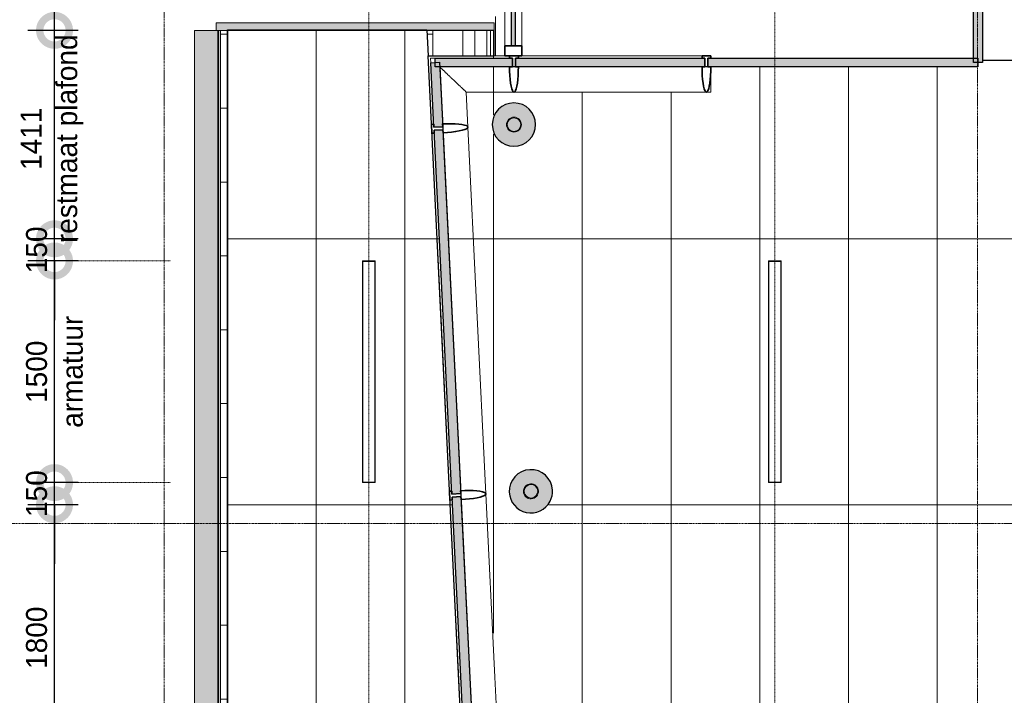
# Model space of a CAD drawing. Header units: millimetres. Extents: x 3625 to 171676, y -65096 to 217166.
# Tile 175 of 256: x 50094 to 56753, y 12665 to 17238. Entities that reach past the tile are written whole.
import ezdxf

# ---------------------------------------------------------------- set-up
doc = ezdxf.new("R2010")
doc.units = ezdxf.units.MM
doc.linetypes.add('gestippeld-fijn', pattern=[3, 1.5, -1.5])
doc.linetypes.add('stramien', pattern=[22.225, 12.7, -3.175, 3.175, -3.175])
for name, color, linetype, lineweight in [('A-ANNO-DIMS', 1, 'Continuous', 18), ('A-CLNG-SUSP', 5, 'Continuous', 25), ('A-DETL', 5, 'Continuous', 13), ('A-GENM', 6, 'Continuous', 18), ('A-GLAZ', 6, 'Continuous', 18), ('A-GLAZ-CWMG', 3, 'Continuous', 18), ('A-ROOF', 4, 'Continuous', 18), ('A-ROOF-PATT', 8, 'Continuous', 18), ('S-COLS', 6, 'Continuous', 18), ('S-GRID', 1, 'Continuous', 18)]:
    doc.layers.add(name, color=color, linetype=linetype, lineweight=lineweight)
doc.layers.add('ATN Houtenlatten plafond moduul 600x1200 mm', color=20, linetype='Continuous')
doc.styles.add('Frutiger_2', font='txt', dxfattribs={"height": 141.794554})
doc.dimstyles.new('00_KU_2_0mm_-_bol', dxfattribs={"dimscale": 304.8, "dimtxt": 200, "dimasz": 1.312336, "dimexe": 0.590551, "dimexo": 0.0625, "dimgap": 0.164042, "dimtad": 1, "dimdec": 0, "dimzin": 0, "dimdsep": 46, "dimtxsty": 'Frutiger_2', "dimblk1": 'DOTSMALL', "dimblk2": 'DOTSMALL', "dimsah": 1, "dimcen": 0.09, "dimdle": 0.590551, "dimazin": 0, "dimtfac": 1, "dimtdec": 0, "dimtix": 1, "dimtmove": 0, "dimatfit": 3, "dimfxl": 0.590551, "dimfxlon": 1, "dimtvp": 1, "dimtolj": 1, "dimtzin": 0, "dimarcsym": 2})
doc.dimstyles.new('00_KU_2_0mm_-_bol_1', dxfattribs={"dimscale": 304.8, "dimtxt": 200, "dimasz": 1.312336, "dimexe": 0.590551, "dimexo": 0.0625, "dimgap": 0.164042, "dimtad": 1, "dimdec": 0, "dimzin": 0, "dimdsep": 46, "dimtxsty": 'Frutiger_2', "dimblk1": 'DOTSMALL', "dimblk2": 'DOTSMALL', "dimsah": 1, "dimcen": 0.09, "dimdle": 0.590551, "dimazin": 0, "dimtfac": 1, "dimtdec": 0, "dimtix": 1, "dimtmove": 2, "dimatfit": 3, "dimfxl": 0.590551, "dimfxlon": 1, "dimtvp": 1, "dimtolj": 1, "dimtzin": 0, "dimarcsym": 2})

# ---------------------------------------------------------------- blocks, each defined once
blk = doc.blocks.new('28_ABT-C_staal_hout kolom RV - gelam_ houten kolom $150-300-150 kwal GL32H-2892882-Plotview plafond eerste Verdieping - 1 op 100')
at = {"layer": 'S-COLS', "lineweight": 5}
h = blk.add_hatch(color=256, dxfattribs=at)
h.paths.add_polyline_path([(0, -146.5), (37.9, -141.5), (73.3, -126.9), (103.6, -103.6), (126.9, -73.3), (141.5, -37.9), (146.1, 3.3), (141.5, 37.9), (126.9, 73.3), (103.6, 103.6), (73.3, 126.9), (37.9, 141.5), (0, 146.5), (-37.9, 141.5), (-73.3, 126.9), (-103.6, 103.6), (-126.9, 73.3), (-141.5, 37.9), (-146.5, 0), (-141.5, -37.9), (-126.9, -73.3), (-103.6, -103.6), (-73.3, -126.9), (-37.9, -141.5)], flags=0)
h.paths.add_polyline_path([(0, -50.8), (-13.1, -49.1), (-25.4, -44), (-35.9, -35.9), (-45, -22.9), (-49.2, -11.9), (-50.4, 3.3), (-49.1, 13.1), (-44, 25.4), (-32.4, 38.6), (-22.9, 45), (-11.9, 49.2), (0, 50.8), (13.1, 49.1), (25.4, 44), (38.6, 32.4), (45, 22.9), (49.1, 13.1), (50.8, 0), (49.1, -13.1), (44, -25.4), (32.4, -38.6), (22.9, -45), (11.9, -49.2)], flags=0)
h.paths.add_polyline_path([(0, -45.8), (12.4, -44), (24.4, -38.5), (32.4, -32.4), (39.7, -22.9), (44.2, -11.9), (45.4, 3.3), (44, 12.4), (37.7, 25.4), (32.4, 32.4), (22.9, 39.7), (11.9, 44.2), (0, 45.8), (-13.1, 43.7), (-25.4, 37.7), (-32.4, 32.4), (-39.7, 22.9), (-44.2, 11.9), (-45.8, 0), (-43.7, -13.1), (-39.7, -22.9), (-32.4, -32.4), (-22.9, -39.7), (-11.9, -44.2)], flags=0)
at = {"layer": 'S-COLS', "color": 250, "lineweight": 25}
for start, end in [(0, 180), (180, 0)]:
    blk.add_arc((0, 0), 146.5, start, end, dxfattribs=at)
at = {"layer": 'S-COLS', "color": 170, "lineweight": 5}
for radius, start, end in [(50.8, 0, 180), (50.8, 180, 0), (45.8, 0, 180), (45.8, 180, 0)]:
    blk.add_arc((0, 0), radius, start, end, dxfattribs=at)
blk = doc.blocks.new('28_ABT-C_staal_hout kolom RV - gelam_ houten kolom $150-300-150 kwal GL32H-2892884-Plotview plafond eerste Verdieping - 1 op 100')
at = {"layer": 'S-COLS', "lineweight": 5}
h = blk.add_hatch(color=256, dxfattribs=at)
h.paths.add_polyline_path([(0, -146.5), (37.9, -141.5), (73.3, -126.9), (103.6, -103.6), (126.9, -73.3), (141.5, -37.9), (146.5, 0), (141.5, 37.9), (126.9, 73.3), (103.6, 103.6), (73.3, 126.9), (37.4, 141.6), (-4.1, 146), (-37.9, 141.5), (-73.3, 126.9), (-103.6, 103.6), (-126.9, 73.3), (-141.5, 37.9), (-146.5, 0), (-141.5, -37.9), (-126.9, -73.3), (-103.6, -103.6), (-73.3, -126.9), (-37.9, -141.5)], flags=0)
h.paths.add_polyline_path([(0, -50.8), (-13.1, -49.1), (-25.4, -44), (-35.9, -35.9), (-45.1, -22.6), (-49.3, -11.6), (-50.8, 0.2), (-47.7, 16.5), (-43.6, 25.9), (-32.5, 38.6), (-21.3, 45.7), (-11.6, 49.3), (0.2, 50.8), (13.1, 49.1), (26.7, 43), (35.9, 35.9), (45.1, 22.6), (49.1, 13.1), (50.8, -0.2), (49.1, -13.1), (44, -25.4), (35.9, -35.9), (22.6, -45.1), (11.6, -49.3)], flags=0)
h.paths.add_polyline_path([(0, -45.8), (13.7, -43.5), (24.4, -38.5), (32.4, -32.4), (39.7, -22.9), (44.2, -11.9), (45.3, 3.5), (43.5, 13.7), (37.5, 25.7), (32.4, 32.4), (22.9, 39.7), (11.9, 44.2), (-0.2, 45.8), (-13.4, 43.6), (-25.7, 37.5), (-32.8, 31.9), (-39.7, 22.9), (-44.2, 11.9), (-45.3, -3.5), (-43.5, -13.7), (-38.7, -24.2), (-32.4, -32.4), (-22.9, -39.7), (-11.9, -44.2)], flags=0)
at = {"layer": 'S-COLS', "color": 250, "lineweight": 25}
for start, end in [(0, 180), (330, 0), (180, 329.87678)]:
    blk.add_arc((0, 0), 146.5, start, end, dxfattribs=at)
at = {"layer": 'S-COLS', "color": 170, "lineweight": 5}
for radius, start, end in [(50.8, 0, 180), (50.8, 180, 0), (45.8, 0, 180), (45.8, 180, 0)]:
    blk.add_arc((0, 0), radius, start, end, dxfattribs=at)
blk = doc.blocks.new('10844_ABT model nieuw_export 08-11-2012_rvt-1-Plotview plafond eerste Verdieping - 1 op 100')
at = {"color": 170, "lineweight": 5}
blk.add_blockref('28_ABT-C_staal_hout kolom RV - gelam_ houten kolom $150-300-150 kwal GL32H-2892882-Plotview plafond eerste Verdieping - 1 op 100', (6881.4, 16528.2), dxfattribs=at)
at = {"color": 170, "lineweight": 5, "rotation": 2.647952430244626}
blk.add_blockref('28_ABT-C_staal_hout kolom RV - gelam_ houten kolom $150-300-150 kwal GL32H-2892884-Plotview plafond eerste Verdieping - 1 op 100', (6996.2, 14046.2), dxfattribs=at)
blk = doc.blocks.new('System Panel - 36_KA_glas 60-6039856-Plotview plafond eerste Verdieping - 1 op 100')
at = {"layer": 'A-GLAZ'}
blk.add_hatch(color=256, dxfattribs=at).paths.add_polyline_path([(-218.7, 30), (-218.7, -30), (218.7, -30), (218.7, 30), (-197.1, 30)], flags=0)
at = {"layer": 'A-GLAZ', "lineweight": 25}
for p, q in [((-218.7, -30), (-218.7, 30)), ((-218.7, 30), (218.7, 30)), ((218.7, 30), (218.7, -30)), ((218.7, -30), (-218.7, -30))]:
    blk.add_line(p, q, dxfattribs=at)
blk = doc.blocks.new('Rectangular Mullion - 36_KA_houten vliesgevel 170 randprofiel links glas 60-4727908-Plotview plafond eerste Verdieping - 1 op 100')
at = {"layer": 'A-GLAZ-CWMG'}
for p, q in [((6996.1, 7822.6), (6935.2, 9063.9)), ((6751.4, 7810.7), (6692, 9021.9))]:
    blk.add_line(p, q, dxfattribs=at)
blk = doc.blocks.new('Rectangular Mullion - 36_KA_houten vliesgevel 170 randprofiel links glas 60-7818496-Plotview plafond eerste Verdieping - 1 op 100')
at = {"layer": 'A-GLAZ-CWMG'}
for p, q in [((6301.4, 16993.2), (6820.2, 16993.2)), ((6317.2, 16978.2), (6348.7, 16978.2)), ((6558.7, 16748.2), (6881.4, 16748.2))]:
    blk.add_line(p, q, dxfattribs=at)
for points, knots in [([(6455.4, 16846.6), (6454.6, 16847.3), (6452.8, 16849.1), (6451, 16850.8), (6450, 16851.8)], [-0.41209153, -0.41209153, -0.41209153, -0.41209153, -0.4, -0.38225211, -0.38225211, -0.38225211, -0.38225211]), ([(6491.7, 16812.1), (6490.9, 16812.9), (6489.2, 16814.5), (6487.5, 16816.1), (6486.6, 16816.9)], [-0.6130615, -0.6130615, -0.6130615, -0.6130615, -0.6, -0.58498426, -0.58498426, -0.58498426, -0.58498426])]:
    blk.add_open_spline(points, degree=3, knots=knots, dxfattribs=at)
blk.add_open_spline([(6525.5, 16779.9), (6524.9, 16780.4), (6524.3, 16781), (6523.8, 16781.5)], degree=3, dxfattribs=at)
blk = doc.blocks.new('Rectangular Mullion - 36_KA_houten vliesgevel 170 randprofiel links glas 60-4728079-Plotview plafond eerste Verdieping - 1 op 100')
at = {"layer": 'A-GLAZ-CWMG'}
for p, q in [((6445.8, 14046.8), (6386.4, 15258)), ((6692, 14028.8), (6631.1, 15270))]:
    blk.add_line(p, q, dxfattribs=at)
blk = doc.blocks.new('Rectangular Mullion - 36_KA_houten vliesgevel 170 randprofiel links glas 60-4727983-Plotview plafond eerste Verdieping - 1 op 100')
at = {"layer": 'A-GLAZ-CWMG'}
for p, q in [((6812.1, 11576.3), (6752.8, 12787.6)), ((6567.4, 11564.3), (6508.1, 12775.6))]:
    blk.add_line(p, q, dxfattribs=at)
at = {"layer": 'A-GLAZ-CWMG', "flags": 128}
blk.add_lwpolyline([(6642.3, 11568), (6668.9, 11569.3), (6694.8, 11570.6), (6719.4, 11571.8), (6742.1, 11572.9), (6762.4, 11573.9), (6779.7, 11574.7), (6793.6, 11575.4), (6803.8, 11575.9), (6810, 11576.2), (6812.1, 11576.3)], dxfattribs=at)
blk = doc.blocks.new('Rectangular Mullion - 36_KA_houten vliesgevel 170 verticaal glas 60-6039849-Plotview plafond eerste Verdieping - 1 op 100')
at = {"layer": 'A-GLAZ-CWMG'}
h = blk.add_hatch(dxfattribs=at)
h.set_pattern_fill('FP_11', color=256, style=0, pattern_type=2)
h.set_pattern_definition([(47.805, (30385.5, -7170.5), (-470.448, 426.502), []), (47.805, (30377.75, -7011.96), (-43.947, 896.95), []), (47.805, (30393.3, -7329.1), (-43.947, 896.95), [])])
h.paths.add_polyline_path([(-30, -45), (-30, -30), (-10, -30), (-10, 30), (-30, 30), (-28.2, 88.1), (-23, 139.3), (-19.3, 160.2), (-15, 177.2), (-10.3, 189.7), (-5.2, 197.4), (0, 200), (5.2, 197.4), (10.3, 189.7), (15, 177.2), (19.3, 160.2), (23.5, 135.2), (28.2, 88.1), (30, 30), (10, 30), (10, -30), (30, -30), (30, -45)], flags=0)
at = {"layer": 'A-GLAZ-CWMG', "lineweight": 35}
for p, q in [((-30, 30), (-10, 30)), ((-10, 30), (-10, -30)), ((10, 30), (30, 30)), ((10, -30), (10, 30)), ((-10, -30), (-30, -30)), ((-30, -30), (-30, -45)), ((-30, -45), (30, -45)), ((30, -30), (10, -30)), ((30, -45), (30, -30))]:
    blk.add_line(p, q, dxfattribs=at)
at = {"layer": 'A-GLAZ-CWMG', "lineweight": 35, "flags": 128}
blk.add_lwpolyline([(30, 30), (29.5, 59.5), (28.2, 88.1), (26, 115), (23, 139.3), (19.3, 160.2), (15, 177.2), (10.3, 189.7), (5.2, 197.4), (0, 200), (-5.2, 197.4), (-10.3, 189.7), (-15, 177.2), (-19.3, 160.2), (-23, 139.3), (-26, 115), (-28.2, 88.1), (-29.5, 59.5), (-30, 30)], dxfattribs=at)
blk = doc.blocks.new('Rectangular Mullion - 36_KA_houten vliesgevel 170 verticaal glas 60-V5-Plotview plafond eerste Verdieping - 1 op 100')
at = {"layer": 'A-GLAZ-CWMG'}
h = blk.add_hatch(dxfattribs=at)
h.set_pattern_fill('FP_12', color=256, style=0, pattern_type=2)
h.set_pattern_definition([(47.805, (32870.96, -7170.5), (-470.448, 426.502), []), (47.805, (32863.2, -7011.96), (-43.947, 896.95), []), (47.805, (32878.7, -7329.1), (-43.947, 896.95), [])])
h.paths.add_polyline_path([(-30, -45), (-30, -30), (-10, -30), (-10, 30), (-30, 30), (-28.2, 88.1), (-23, 139.3), (-19.3, 160.2), (-15, 177.2), (-10.3, 189.7), (-5.2, 197.4), (0, 200), (5.2, 197.4), (10.3, 189.7), (15, 177.2), (19.3, 160.2), (23, 139.3), (28.2, 88.1), (30, 30), (10, 30), (10, -30), (30, -30), (30, -45)], flags=0)
at = {"layer": 'A-GLAZ-CWMG', "lineweight": 35}
for p, q in [((-30, 30), (-10, 30)), ((-10, 30), (-10, -30)), ((10, 30), (30, 30)), ((10, -30), (10, 30)), ((-10, -30), (-30, -30)), ((-30, -30), (-30, -45)), ((-30, -45), (30, -45)), ((30, -30), (10, -30)), ((30, -45), (30, -30))]:
    blk.add_line(p, q, dxfattribs=at)
at = {"layer": 'A-GLAZ-CWMG', "lineweight": 35, "flags": 128}
blk.add_lwpolyline([(30, 30), (29.5, 59.5), (28.2, 88.1), (26, 115), (23, 139.3), (19.3, 160.2), (15, 177.2), (10.3, 189.7), (5.2, 197.4), (0, 200), (-5.2, 197.4), (-10.3, 189.7), (-15, 177.2), (-19.3, 160.2), (-23, 139.3), (-26, 115), (-28.2, 88.1), (-29.5, 59.5), (-30, 30)], dxfattribs=at)
blk = doc.blocks.new('Rectangular Mullion - 36_KA_houten vliesgevel 170 verticaal glas 60-V17-Plotview plafond eerste Verdieping - 1 op 100')
at = {"layer": 'A-GLAZ-CWMG'}
h = blk.add_hatch(dxfattribs=at)
h.set_pattern_fill('FP_19', color=256, style=0, pattern_type=2)
h.set_pattern_definition([(315, (39674.06, 16948.24), (449.013, 449.013), []), (315, (39832.8, 16948.24), (898.026, 6e-14), []), (315, (39515.3, 16948.24), (898.026, 6e-14), [])])
h.paths.add_polyline_path([(0, 200), (5.2, 197.4), (10.3, 189.7), (15, 177.2), (19.3, 160.2), (23, 139.3), (28.2, 88.1), (30, 30), (10, 30), (10, -30), (30, -30), (30, -45), (-30, -45), (-30, -30), (-10, -30), (-10, 30), (-30, 30), (-28.2, 88.1), (-23, 139.3), (-19, 161.4), (-15, 177.2), (-10.3, 189.7), (-5.2, 197.4)], flags=0)
at = {"layer": 'A-GLAZ-CWMG', "lineweight": 35}
for p, q in [((-30, 30), (-10, 30)), ((-10, 30), (-10, -30)), ((10, 30), (30, 30)), ((10, -30), (10, 30)), ((-10, -30), (-30, -30)), ((-30, -30), (-30, -45)), ((-30, -45), (30, -45)), ((30, -30), (10, -30)), ((30, -45), (30, -30))]:
    blk.add_line(p, q, dxfattribs=at)
at = {"layer": 'A-GLAZ-CWMG', "lineweight": 35, "flags": 128}
blk.add_lwpolyline([(30, 30), (29.5, 59.5), (28.2, 88.1), (26, 115), (23, 139.3), (19.3, 160.2), (15, 177.2), (10.3, 189.7), (5.2, 197.4), (0, 200), (-5.2, 197.4), (-10.3, 189.7), (-15, 177.2), (-19.3, 160.2), (-23, 139.3), (-26, 115), (-28.2, 88.1), (-29.5, 59.5), (-30, 30)], dxfattribs=at)
blk = doc.blocks.new('27_KU_bovenkant dakrand luifel publiekshal 1 - 27_KU_bovenkant dakrand luifel publiekshal 2-3096147-Plotview plafond eerste Verdieping - 1 op 100')
at = {"layer": 'A-ROOF-PATT'}
h = blk.add_hatch(dxfattribs=at)
h.set_pattern_fill('FP_33', color=256, style=0, pattern_type=2)
h.set_pattern_definition([(0, (52166.63, 10139.3), (0, -500), [])])
h.paths.add_polyline_path([(4896.7, 3120.6), (4943.6, 3167.5), (4943.6, 17166.1), (4896.7, 17166.1), (4896.7, 3155.2)], flags=0)
h.paths.add_polyline_path([(6333.8, 16993.2), (6333.8, 17166.1), (6292.9, 17166.1), (6301.4, 16993.2), (6317.2, 16993.2)], flags=0)
h = blk.add_hatch(dxfattribs=at)
h.set_pattern_fill('FP_32', color=256, style=0, pattern_type=2)
h.set_pattern_definition([(0, (52989.97, 10861.9), (0, -500), [])])
h.paths.add_polyline_path([(6535.3, 16993.2), (6535.3, 17166.1), (6333.8, 17166.1), (6333.8, 16993.2), (6528.2, 16993.2)], flags=0)
h = blk.add_hatch(dxfattribs=at)
h.set_pattern_fill('FP_34', color=256, style=0, pattern_type=2)
h.set_pattern_definition([(270, (53171.87, 10962.64), (-500, -3e-14), [])])
h.paths.add_polyline_path([(6645.3, 11508.1), (6697.6, 11510.6), (6697.6, 11512.2), (6652.7, 11508.5)], flags=0)
h.paths.add_polyline_path([(6535.3, 16993.2), (6697.6, 16993.2), (6697.6, 17166.1), (6535.3, 17166.1), (6535.3, 17042.1)], flags=0)
h = blk.add_hatch(dxfattribs=at)
h.set_pattern_fill('FP_31', color=256, style=0, pattern_type=2)
h.set_pattern_definition([(270, (53278.05, 11043.8), (-500, -3e-14), [])])
h.paths.add_polyline_path([(6697.6, 11510.6), (6747.6, 11513.9), (6747.6, 11519.3), (6703.3, 11512.7), (6697.6, 11512.2), (6697.6, 11510.6)], flags=0)
h.paths.add_polyline_path([(6747.6, 11566.6), (6747.6, 11573.1), (6697.6, 11570.6), (6697.6, 11569), (6730, 11567.9), (6745.1, 11566.8)], flags=0)
h.paths.add_polyline_path([(6697.6, 16993.2), (6747.6, 16993.2), (6747.6, 17166.1), (6697.6, 17166.1), (6697.6, 17042.1)], flags=0)
at = {"layer": 'A-ROOF'}
for p, q in [((6333.8, 16993.2), (6333.8, 17166.1)), ((6535.3, 17166.1), (6535.3, 16993.2)), ((6697.6, 16993.2), (6697.6, 17166.1)), ((6747.6, 17166.1), (6747.6, 16993.2))]:
    blk.add_line(p, q, dxfattribs=at)
blk = doc.blocks.new('27_KU_dakgoot publiekshal - 27_KU_dakgoot publiekshal-3097409-Plotview plafond eerste Verdieping - 1 op 100')
at = {"layer": 'A-ROOF-PATT'}
for points in [[(4720.2, 2944.1), (4770.6, 2994.5), (4770.6, 17166.1), (4720.2, 17166.1), (4720.2, 3001)], [(34929.5, 2994.5), (35420.1, 2994.5), (35420.1, 3102.4), (4878.5, 3102.4), (4878.5, 17166.1), (4770.6, 17166.1), (4770.6, 2994.5), (33194.7, 2994.5)], [(34929.5, 3102.4), (35420.1, 3102.4), (35420.1, 3106.4), (4882.5, 3106.4), (4882.5, 17166.1), (4878.5, 17166.1), (4878.5, 3102.4), (33194.7, 3102.4)], [(34929.5, 3106.4), (35420.1, 3106.4), (35420.1, 3120.6), (4896.7, 3120.6), (4896.7, 17166.1), (4882.5, 17166.1), (4882.5, 3106.4), (33194.7, 3106.4)]]:
    blk.add_hatch(color=256, dxfattribs=at).paths.add_polyline_path(points, flags=0)
at = {"layer": 'A-ROOF'}
for p, q in [((4720.2, 17166.1), (4720.2, 2944.1)), ((4770.6, 17166.1), (4720.2, 17166.1)), ((4868.6, 17166.1), (4770.6, 17166.1)), ((4878.5, 3102.4), (4878.5, 17166.1)), ((4882.5, 3106.4), (4882.5, 17166.1)), ((4896.7, 3120.6), (4896.7, 17166.1))]:
    blk.add_line(p, q, dxfattribs=at)
blk = doc.blocks.new('27_KU_metalen dakbedekking binnenzijde publiekshal noord1 - 27_KU_metalen dakbedekking binnenzijde publiekshal noord-3102144-Plotview plafond eerste Verdieping - 1 op 100')
at = {"layer": 'A-ROOF'}
for p, q in [((6757.6, 17260.5), (6757.6, 16993.2)), ((10049, 16962.2), (35150.6, 16962.2))]:
    blk.add_line(p, q, dxfattribs=at)
blk = doc.blocks.new('27_KU_kop luifel publiekshal1 - 27_KU_kop luifel publiekshal-3106698-Plotview plafond eerste Verdieping - 1 op 100')
at = {"layer": 'A-ROOF-PATT'}
blk.add_hatch(color=256, dxfattribs=at).paths.add_polyline_path([(35471.1, 4538.2), (35471.1, 4981.5), (35421.1, 4981.5), (35421.1, 3102.5), (35471.1, 3102.5), (35471.1, 3670.8)], flags=0)
at = {"layer": 'A-ROOF'}
for p, q in [((35421.1, 4981.5), (35421.1, 3102.5)), ((35471.1, 4981.5), (35421.1, 4981.5)), ((35471.1, 3102.5), (35471.1, 4981.5)), ((35471.1, 3102.5), (35421.1, 3102.5))]:
    blk.add_line(p, q, dxfattribs=at)
blk = doc.blocks.new('Rectangular Mullion - 36_KA_houten vliesgevel 170 randprofiel links glas 60-6356159-Plotview plafond eerste Verdieping - 1 op 100')
at = {"layer": 'A-GLAZ-CWMG'}
for p, q in [((6934.2, 16993.2), (8153.3, 16993.2)), ((6881.4, 16748.2), (8213.3, 16748.2))]:
    blk.add_line(p, q, dxfattribs=at)
at = {"layer": 'A-GLAZ-CWMG', "flags": 128}
blk.add_lwpolyline([(8213.3, 16748.2), (8213.3, 16750.3), (8213.3, 16756.6), (8213.3, 16766.8), (8213.3, 16780.7), (8213.3, 16798), (8213.3, 16818.3), (8213.3, 16841.1), (8213.3, 16865.7), (8213.3, 16891.7), (8213.3, 16918.2)], dxfattribs=at)
blk = doc.blocks.new('Rectangular Mullion - 36_KA_houten vliesgevel 170 verticaal glas 60-V28-Plotview plafond eerste Verdieping - 1 op 100')
at = {"layer": 'A-GLAZ-CWMG'}
h = blk.add_hatch(dxfattribs=at)
h.set_pattern_fill('FP_40', color=256, style=0, pattern_type=2)
h.set_pattern_definition([(315, (38372.2, 16948.24), (449.013, 449.013), []), (315, (38530.9, 16948.24), (898.026, 6e-14), []), (315, (38213.4, 16948.24), (898.026, 6e-14), [])])
h.paths.add_polyline_path([(0, 200), (5.2, 197.4), (10.3, 189.7), (15, 177.2), (19.3, 160.2), (23, 139.3), (28.2, 88.1), (30, 30), (10, 30), (10, -30), (30, -30), (30, -45), (-30, -45), (-30, -30), (-10, -30), (-10, 30), (-30, 30), (-28.2, 88.1), (-23, 139.3), (-19, 161.4), (-15, 177.2), (-10.3, 189.7), (-5.2, 197.4)], flags=0)
at = {"layer": 'A-GLAZ-CWMG', "lineweight": 35}
for p, q in [((-30, 30), (-10, 30)), ((-10, 30), (-10, -30)), ((10, 30), (30, 30)), ((10, -30), (10, 30)), ((-10, -30), (-30, -30)), ((-30, -30), (-30, -45)), ((-30, -45), (30, -45)), ((30, -30), (10, -30)), ((30, -45), (30, -30))]:
    blk.add_line(p, q, dxfattribs=at)
at = {"layer": 'A-GLAZ-CWMG', "lineweight": 35, "flags": 128}
blk.add_lwpolyline([(30, 30), (29.5, 59.5), (28.2, 88.1), (26, 115), (23, 139.3), (19.3, 160.2), (15, 177.2), (10.3, 189.7), (5.2, 197.4), (0, 200), (-5.2, 197.4), (-10.3, 189.7), (-15, 177.2), (-19.3, 160.2), (-23, 139.3), (-26, 115), (-28.2, 88.1), (-29.5, 59.5), (-30, 30)], dxfattribs=at)
blk = doc.blocks.new('System Panel - 36_KA_glas 60-11571410-Plotview plafond eerste Verdieping - 1 op 100')
at = {"layer": 'A-GLAZ'}
blk.add_hatch(color=256, dxfattribs=at).paths.add_polyline_path([(-817.5, 30), (-817.5, -30), (817.5, -30), (817.5, 30), (-723.6, 30)], flags=0)
at = {"layer": 'A-GLAZ', "lineweight": 25}
for p, q in [((-817.5, -30), (-817.5, 30)), ((-817.5, 30), (817.5, 30)), ((817.5, 30), (817.5, -30)), ((817.5, -30), (-817.5, -30))]:
    blk.add_line(p, q, dxfattribs=at)
blk = doc.blocks.new('Rectangular Mullion - 36_KA_houten vliesgevel 170 randprofiel links glas 60-7818497-Plotview plafond eerste Verdieping - 1 op 100')
at = {"layer": 'A-GLAZ-CWMG'}
for p, q in [((6324.2, 16529.2), (6301.4, 16993.2)), ((6318.7, 16946.8), (6317.2, 16978.2)), ((6570.3, 16511.3), (6558.7, 16748.2))]:
    blk.add_line(p, q, dxfattribs=at)
for points, knots in [([(6380.2, 16918.2), (6390.3, 16908.6), (6402.5, 16897), (6414.7, 16885.4), (6416.7, 16883.5)], [-1, -1, -1, -1, -0.8333333, -0.8005279, -0.8005279, -0.8005279, -0.8005279]), ([(6418, 16882.3), (6425.7, 16874.9), (6436, 16865.1), (6446.2, 16855.3), (6448.8, 16852.9)], [-0.7933204, -0.7933204, -0.7933204, -0.7933204, -0.6666667, -0.6242423, -0.6242423, -0.6242423, -0.6242423]), ([(6456.9, 16845.2), (6458.4, 16843.8), (6466.6, 16836), (6476.6, 16826.5), (6484.9, 16818.5), (6486.6, 16816.9)], [-0.5797897, -0.5797897, -0.5797897, -0.5797897, -0.5555556, -0.4444444, -0.4172008, -0.4172008, -0.4172008, -0.4172008]), ([(6491.7, 16812.1), (6491.7, 16812.1), (6495, 16808.9), (6500.1, 16804.1), (6506.8, 16797.7), (6511.8, 16792.9), (6516, 16788.9), (6519.3, 16785.8), (6521.6, 16783.6), (6523.1, 16782.2), (6523.7, 16781.6)], [-0.3891445, -0.3891445, -0.3891445, -0.3891445, -0.3888889, -0.3333333, -0.3055556, -0.2777778, -0.25, -0.2361111, -0.2222222, -0.2115165, -0.2115165, -0.2115165, -0.2115165]), ([(6526.3, 16779.2), (6526.5, 16779), (6528.3, 16777.2), (6531.9, 16773.8), (6536.1, 16769.8), (6539.3, 16766.7), (6541.6, 16764.5), (6543.9, 16762.3), (6546.9, 16759.5), (6552, 16754.6), (6556.1, 16750.7), (6558.7, 16748.2)], [-0.1976376, -0.1976376, -0.1976376, -0.1976376, -0.1944444, -0.1666667, -0.1388889, -0.125, -0.1111111, -0.0972222, -0.0833333, -0.0555556, 0, 0, 0, 0])]:
    blk.add_open_spline(points, degree=3, knots=knots, dxfattribs=at)
blk = doc.blocks.new('System Panel - 36_KA_glas 60-7818194-Plotview plafond eerste Verdieping - 1 op 100')
at = {"layer": 'A-GLAZ'}
blk.add_hatch(color=256, dxfattribs=at).paths.add_polyline_path([(-1232.7, 30), (-1232.7, -30), (1232.7, -30), (1232.7, 30), (-1096.6, 30)], flags=0)
at = {"layer": 'A-GLAZ', "lineweight": 25}
for p, q in [((-1232.7, -30), (-1232.7, 30)), ((-1232.7, 30), (1232.7, 30)), ((1232.7, 30), (1232.7, -30)), ((1232.7, -30), (-1232.7, -30))]:
    blk.add_line(p, q, dxfattribs=at)
blk = doc.blocks.new('System Panel - 31_3B_glas-11571415-Plotview plafond eerste Verdieping - 1 op 100')
at = {"layer": 'A-GLAZ'}
blk.add_hatch(color=256, dxfattribs=at).paths.add_polyline_path([(-726.7, 12.5), (-726.7, -12.5), (726.7, -12.5), (726.7, 12.5), (-489.5, 12.5)], flags=0)
at = {"layer": 'A-GLAZ', "lineweight": 25}
for p, q in [((-726.7, -12.5), (-726.7, 12.5)), ((-726.7, 12.5), (726.7, 12.5)), ((726.7, 12.5), (726.7, -12.5)), ((726.7, -12.5), (-726.7, -12.5))]:
    blk.add_line(p, q, dxfattribs=at)
blk = doc.blocks.new('System Panel - 36_KA_glas 60-7818198-Plotview plafond eerste Verdieping - 1 op 100')
at = {"layer": 'A-GLAZ'}
blk.add_hatch(color=256, dxfattribs=at).paths.add_polyline_path([(-1232.7, 30), (-1232.7, -30), (1232.7, -30), (1232.7, 30), (-1026.1, 30)], flags=0)
at = {"layer": 'A-GLAZ', "lineweight": 25}
for p, q in [((-1232.7, -30), (-1232.7, 30)), ((-1232.7, 30), (1232.7, 30)), ((1232.7, 30), (1232.7, -30)), ((1232.7, -30), (-1232.7, -30))]:
    blk.add_line(p, q, dxfattribs=at)
blk = doc.blocks.new('System Panel - 36_KA_glas 60-7818493-Plotview plafond eerste Verdieping - 1 op 100')
at = {"layer": 'A-GLAZ'}
blk.add_hatch(color=256, dxfattribs=at).paths.add_polyline_path([(-261.4, -30), (261.4, -30), (261.4, 30), (-261.4, 30)], flags=0)
at = {"layer": 'A-GLAZ', "lineweight": 25}
for p, q in [((-261.4, -30), (-261.4, 30)), ((-261.4, 30), (261.4, 30)), ((261.4, 30), (261.4, -30)), ((261.4, -30), (-261.4, -30))]:
    blk.add_line(p, q, dxfattribs=at)
blk = doc.blocks.new('System Panel - 36_KA_glas 60-7818494-Plotview plafond eerste Verdieping - 1 op 100')
at = {"layer": 'A-GLAZ'}
blk.add_hatch(color=256, dxfattribs=at).paths.add_polyline_path([(73.1, -30), (640.9, -30), (640.9, 30), (-640.9, 30), (-640.9, -30), (-360.6, -30)], flags=0)
at = {"layer": 'A-GLAZ', "lineweight": 25}
for p, q in [((-640.9, -30), (-640.9, 30)), ((-640.9, 30), (640.9, 30)), ((640.9, 30), (640.9, -30)), ((640.9, -30), (-640.9, -30))]:
    blk.add_line(p, q, dxfattribs=at)
blk = doc.blocks.new('System Panel - 36_KA_glas 60-7818495-Plotview plafond eerste Verdieping - 1 op 100')
at = {"layer": 'A-GLAZ'}
blk.add_hatch(color=256, dxfattribs=at).paths.add_polyline_path([(912.9, -30), (912.9, 30), (-912.9, 30), (-912.9, -30), (-199.6, -30)], flags=0)
at = {"layer": 'A-GLAZ', "lineweight": 25}
for p, q in [((-912.9, -30), (-912.9, 30)), ((-912.9, 30), (912.9, 30)), ((912.9, 30), (912.9, -30)), ((912.9, -30), (-912.9, -30))]:
    blk.add_line(p, q, dxfattribs=at)
blk = doc.blocks.new('Rectangular Mullion - 30_3B_rechthoek-11571219-Plotview plafond eerste Verdieping - 1 op 100')
at = {"layer": 'A-GLAZ-CWMG', "lineweight": 35}
for p, q in [((-67, 57), (0, 57)), ((-67, -57), (-67, 57)), ((0, 57), (0, -57)), ((0, -57), (-67, -57))]:
    blk.add_line(p, q, dxfattribs=at)
blk = doc.blocks.new('Rectangular Mullion - 30_3B_hout - midden-11571414-Plotview plafond eerste Verdieping - 1 op 100')
at = {"layer": 'A-GLAZ-CWMG'}
for p, q in [((6820.2, 17060.2), (6820.2, 18513.7)), ((6934.2, 17060.2), (6934.2, 18513.7))]:
    blk.add_line(p, q, dxfattribs=at)
blk = doc.blocks.new('63_KA_Etaloid armatuur - 1500 mm-14435909-Plotview plafond eerste Verdieping - 1 op 100')
at = {"layer": 'A-GENM'}
for p, q in [((-750, 42.5), (-750, -42.5)), ((750, 42.5), (-750, 42.5)), ((-747.5, 40), (-747.5, -40)), ((747.5, 40), (-747.5, 40)), ((747.5, -40), (747.5, 40)), ((750, -42.5), (750, 42.5)), ((-750, -42.5), (750, -42.5)), ((-747.5, -40), (747.5, -40))]:
    blk.add_line(p, q, dxfattribs=at)
blk = doc.blocks.new('_DotSmall')
at = {"color": 0, "linetype": 'ByBlock', "const_width": 0.5}
blk.add_lwpolyline([(-0.0625, 0, 1), (0.0625, 0, 1)], format="xyb", close=True, dxfattribs=at)
blk = doc.blocks.new('*D693')
at = {"layer": 'A-ANNO-DIMS', "color": 0, "lineweight": -2, "transparency": 16777216}
for p, q in [((74199.2, -49874.1), (74199.2, -47714.1)), ((74360.2, -47894.1), (74019.2, -47894.1)), ((74360.2, -49694.1), (74019.2, -49694.1))]:
    blk.add_line(p, q, dxfattribs=at)
at = {"layer": 'Defpoints', "color": 0, "transparency": 16777216}
for p in [(74199.2, -47894.1), (74379.2, -47894.1), (74379.2, -49694.1)]:
    blk.add_point(p, dxfattribs=at)
at = {"layer": 'A-ANNO-DIMS', "color": 0, "lineweight": -2, "transparency": 16777216, "xscale": 400, "yscale": 400, "zscale": 400}
for p, rotation in [((74199.2, -47894.1), 90), ((74199.2, -49694.1), 270)]:
    blk.add_blockref('_DotSmall', p, dxfattribs=dict(at, rotation=rotation))
at = {"layer": 'A-ANNO-DIMS', "color": 0, "transparency": 16777216, "insert": (74078.3, -48794.1), "char_height": 141.79, "attachment_point": 5, "rotation": 90, "style": 'Frutiger_2'}
blk.add_mtext('\\A1;1800', dxfattribs=at)
blk = doc.blocks.new('*D694')
at = {"layer": 'A-ANNO-DIMS', "color": 0, "lineweight": -2, "transparency": 16777216}
for p, q in [((74199.2, -47744.1), (74199.2, -47344.1)), ((74360.2, -47744.1), (74019.2, -47744.1)), ((74199.2, -47894.1), (74199.2, -47744.1)), ((74360.2, -47894.1), (74019.2, -47894.1)), ((74199.2, -47894.1), (74199.2, -48294.1))]:
    blk.add_line(p, q, dxfattribs=at)
at = {"layer": 'Defpoints', "color": 0, "transparency": 16777216}
for p in [(74199.2, -47744.1), (74379.2, -47744.1), (74379.2, -47894.1)]:
    blk.add_point(p, dxfattribs=at)
at = {"layer": 'A-ANNO-DIMS', "color": 0, "lineweight": -2, "transparency": 16777216, "xscale": 400, "yscale": 400, "zscale": 400}
for p, rotation in [((74199.2, -47744.1), 270), ((74199.2, -47894.1), 90)]:
    blk.add_blockref('_DotSmall', p, dxfattribs=dict(at, rotation=rotation))
at = {"layer": 'A-ANNO-DIMS', "color": 0, "transparency": 16777216, "insert": (74078.3, -47819.1), "char_height": 141.79, "attachment_point": 5, "rotation": 90, "style": 'Frutiger_2'}
blk.add_mtext('\\A1;150', dxfattribs=at)
blk = doc.blocks.new('*D695')
at = {"layer": 'A-ANNO-DIMS', "color": 0, "lineweight": -2, "transparency": 16777216}
for p, q in [((74199.2, -47924.1), (74199.2, -46064.1)), ((74360.2, -46244.1), (74019.2, -46244.1)), ((74360.2, -47744.1), (74019.2, -47744.1))]:
    blk.add_line(p, q, dxfattribs=at)
at = {"layer": 'Defpoints', "color": 0, "transparency": 16777216}
for p in [(74199.2, -46244.1), (74379.2, -46244.1), (74379.2, -47744.1)]:
    blk.add_point(p, dxfattribs=at)
at = {"layer": 'A-ANNO-DIMS', "color": 0, "lineweight": -2, "transparency": 16777216, "xscale": 400, "yscale": 400, "zscale": 400}
for p, rotation in [((74199.2, -46244.1), 90), ((74199.2, -47744.1), 270)]:
    blk.add_blockref('_DotSmall', p, dxfattribs=dict(at, rotation=rotation))
at = {"layer": 'A-ANNO-DIMS', "color": 0, "transparency": 16777216, "attachment_point": 5, "rotation": 90, "style": 'Frutiger_2'}
for s, insert, char_height in [('\\A1;armatuur', (74320.1, -46994.1), 141.795), ('\\A1;1500', (74078.3, -46994.1), 141.79)]:
    blk.add_mtext(s, dxfattribs=dict(at, insert=insert, char_height=char_height))
blk = doc.blocks.new('*D696')
at = {"layer": 'A-ANNO-DIMS', "color": 0, "lineweight": -2, "transparency": 16777216}
for p, q in [((74199.2, -46094.1), (74199.2, -45694.1)), ((74360.2, -46094.1), (74019.2, -46094.1)), ((74199.2, -46244.1), (74199.2, -46094.1)), ((74360.2, -46244.1), (74019.2, -46244.1)), ((74199.2, -46244.1), (74199.2, -46644.1))]:
    blk.add_line(p, q, dxfattribs=at)
at = {"layer": 'Defpoints', "color": 0, "transparency": 16777216}
for p in [(74199.2, -46094.1), (74379.2, -46094.1), (74379.2, -46244.1)]:
    blk.add_point(p, dxfattribs=at)
at = {"layer": 'A-ANNO-DIMS', "color": 0, "lineweight": -2, "transparency": 16777216, "xscale": 400, "yscale": 400, "zscale": 400}
for p, rotation in [((74199.2, -46094.1), 270), ((74199.2, -46244.1), 90)]:
    blk.add_blockref('_DotSmall', p, dxfattribs=dict(at, rotation=rotation))
at = {"layer": 'A-ANNO-DIMS', "color": 0, "transparency": 16777216, "insert": (74078.3, -46169.1), "char_height": 141.79, "attachment_point": 5, "rotation": 90, "style": 'Frutiger_2'}
blk.add_mtext('\\A1;150', dxfattribs=at)
blk = doc.blocks.new('*D697')
at = {"layer": 'A-ANNO-DIMS', "color": 0, "lineweight": -2, "transparency": 16777216}
for p, q in [((74199.2, -46274.1), (74199.2, -44503.2)), ((74360.2, -44683.2), (74019.2, -44683.2)), ((74360.2, -46094.1), (74019.2, -46094.1))]:
    blk.add_line(p, q, dxfattribs=at)
at = {"layer": 'Defpoints', "color": 0, "transparency": 16777216}
for p in [(74199.2, -44683.2), (74379.2, -44683.2), (74379.2, -46094.1)]:
    blk.add_point(p, dxfattribs=at)
at = {"layer": 'A-ANNO-DIMS', "color": 0, "lineweight": -2, "transparency": 16777216, "xscale": 400, "yscale": 400, "zscale": 400}
for p, rotation in [((74199.2, -44683.2), 90), ((74199.2, -46094.1), 270)]:
    blk.add_blockref('_DotSmall', p, dxfattribs=dict(at, rotation=rotation))
at = {"layer": 'A-ANNO-DIMS', "color": 0, "transparency": 16777216, "insert": (74182.6, -45417), "char_height": 141.795, "attachment_point": 5, "rotation": 90, "line_spacing_factor": 1.017696, "style": 'Frutiger_2'}
blk.add_mtext('\\A1;1411\\Prestmaat plafond', dxfattribs=at)
blk = doc.blocks.new('A$C49543151')
at = {"layer": 'A-CLNG-SUSP'}
for p, q in [((-30207, -13807), (-30207, 208)), ((-28857.8, 208), (-28849.2, 31.1))]:
    blk.add_line(p, q, dxfattribs=at)
at = {"layer": 'A-DETL', "linetype": 'gestippeld-fijn'}
for p, q in [((-29250.6, -16524.3), (-29250.6, 1175.7)), ((-26504.8, -15524.3), (-26504.8, 1175.7)), ((-30591.2, -1357), (-31271.2, -1357)), ((-30591.2, -2857), (-31271.2, -2857))]:
    blk.add_line(p, q, dxfattribs=at)
at = {"layer": 'A-DETL'}
for p, q in [((-29607, 203.9), (-29607, -13807)), ((-29007, -13807), (-29007, 203.9)), ((-28407, 16.1), (-28407, 203.9)), ((-28407, -369), (-28407, -43.9)), ((-26607, -10709.7), (-26607, -43.9)), ((-26007, -43.9), (-26007, -10742.4)), ((-25407, -43.9), (-25407, -10775)), ((-27807, -7784.8), (-27807, -213.9)), ((-27207, -213.9), (-27207, -10677.1)), ((-28407, -3876.1), (-28407, -498.9)), ((-28773.5, -1207), (-30207, -1207)), ((-4, -1207), (-28713.4, -1207)), ((-28685.3, -3007), (-30207, -3007)), ((-4, -3007), (-28032.2, -3007))]:
    blk.add_line(p, q, dxfattribs=at)
at = {"layer": 'A-GENM', "rotation": 90.00000000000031}
for p in [(-29250.6, -2107), (-26504.8, -2107)]:
    blk.add_blockref('63_KA_Etaloid armatuur - 1500 mm-14435909-Plotview plafond eerste Verdieping - 1 op 100', p, dxfattribs=at)
at = {"layer": 'A-ANNO-DIMS'}
dim = blk.add_linear_dim(base=(-31376.2, 203.9), p1=(-31196.2, -1207), p2=(-31196.2, 203.9), angle=90, text='<>\\Xrestmaat plafond', dimstyle='00_KU_2_0mm_-_bol_1', override={"dimpost": '<>', "dimfxl": 1410.90236}, dxfattribs=at)
dim.commit()
dim.dimension.update_dxf_attribs({"geometry": '*D697', "text_midpoint": (-31392.8, -529.9), "dimtype": 128, "text_rotation": 90, "insert": (-105575.4, 44887.1)})
for base, p1, p2, override, picture, middle in [((-31376.2, -1207), (-31196.2, -1357), (-31196.2, -1207), {"dimpost": '<>', "dimfxl": 150}, '*D696', (-31497.1, -1282)), ((-31376.2, -2857), (-31196.2, -3007), (-31196.2, -2857), {"dimpost": '<>', "dimfxl": 150}, '*D694', (-31497.1, -2932)), ((-31376.2, -3007), (-31196.2, -4807), (-31196.2, -3007), {"dimpost": '<>', "dimfxl": 1800}, '*D693', (-31497.1, -3907))]:
    dim = blk.add_linear_dim(base=base, p1=p1, p2=p2, angle=90, dimstyle='00_KU_2_0mm_-_bol', override=override, dxfattribs=at)
    dim.commit()
    dim.dimension.update_dxf_attribs({"geometry": picture, "text_midpoint": middle, "insert": (-105575.4, 44887.1)})
dim = blk.add_linear_dim(base=(-31376.2, -1357), p1=(-31196.2, -2857), p2=(-31196.2, -1357), angle=90, text='<>\\Xarmatuur', dimstyle='00_KU_2_0mm_-_bol', override={"dimpost": '<>', "dimfxl": 1500}, dxfattribs=at)
dim.commit()
dim.dimension.update_dxf_attribs({"geometry": '*D695', "text_midpoint": (-31376.2, -2107), "insert": (-105575.4, 44887.1)})

msp = doc.modelspace()

# ---------------------------------------------------------------- linework, layer by layer
at = {"layer": 'A-CLNG-SUSP'}
for p, q in [((51499, 3155.2), (51499, 17170.2)), ((51499, 17170.2), (52848.2, 17170.2)), ((52848.2, 17170.2), (52856.9, 16993.2))]:
    msp.add_line(p, q, dxfattribs=at)
at = {"layer": 'ATN Houtenlatten plafond moduul 600x1200 mm', "color": 7}
for points in [[(53303.1, 16993.2), (53303.1, 17166.1), (51499, 17166.1), (51499, 3155.2), (81954, 3155.2), (81954, 4545.5), (53390.6, 6099.8), (52856.9, 16993.2)], [(52935.6, 16918.2), (53462.2, 6171.3), (81957.6, 4620.7), (81957.6, 4981.5), (81706, 4981.5), (81706, 16962.2), (56604.5, 16962.2), (56604.5, 16948.2), (56574.5, 16948.2), (56574.5, 16918.2)]]:
    msp.add_lwpolyline(points, close=True, dxfattribs=at)
at = {"layer": 'S-GRID', "linetype": 'stramien'}
for p, q in [((51072, 41627.6), (51072, -3246.7)), ((56572, 41627.6), (56572, -3246.7)), ((45331.5, 13828.2), (111342, 13828.2))]:
    msp.add_line(p, q, dxfattribs=at)

# ---------------------------------------------------------------- block references
at = {"color": 250, "lineweight": 5}
msp.add_blockref('10844_ABT model nieuw_export 08-11-2012_rvt-1-Plotview plafond eerste Verdieping - 1 op 100', (46555.4, 0), dxfattribs=at)
msp.add_blockref('A$C49543151', (81706, 16962.2))
at = {"layer": 'A-GLAZ'}
for name, p, rotation in [('System Panel - 36_KA_glas 60-11571410-Plotview plafond eerste Verdieping - 1 op 100', (56574.5, 17765.7), 89.99999999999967), ('System Panel - 31_3B_glas-11571415-Plotview plafond eerste Verdieping - 1 op 100', (53432.7, 17787), 89.99999999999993), ('System Panel - 36_KA_glas 60-6039856-Plotview plafond eerste Verdieping - 1 op 100', (52914.8, 16729.9), 92.80517924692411), ('System Panel - 36_KA_glas 60-7818198-Plotview plafond eerste Verdieping - 1 op 100', (52986.8, 15260.2), 92.80517924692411), ('System Panel - 36_KA_glas 60-7818194-Plotview plafond eerste Verdieping - 1 op 100', (53108.5, 12777.8), 92.80517924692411)]:
    msp.add_blockref(name, p, dxfattribs=dict(at, rotation=rotation))
for name, p in [('System Panel - 36_KA_glas 60-7818493-Plotview plafond eerste Verdieping - 1 op 100', (53165.5, 16948.2)), ('System Panel - 36_KA_glas 60-7818494-Plotview plafond eerste Verdieping - 1 op 100', (54087.8, 16948.2)), ('System Panel - 36_KA_glas 60-7818495-Plotview plafond eerste Verdieping - 1 op 100', (55661.6, 16948.2))]:
    msp.add_blockref(name, p, dxfattribs=at)
at = {"layer": 'A-GLAZ-CWMG'}
for name, p in [('Rectangular Mullion - 30_3B_hout - midden-11571414-Plotview plafond eerste Verdieping - 1 op 100', (46555.4, 0)), ('Rectangular Mullion - 36_KA_houten vliesgevel 170 randprofiel links glas 60-7818496-Plotview plafond eerste Verdieping - 1 op 100', (46555.4, 0)), ('Rectangular Mullion - 36_KA_houten vliesgevel 170 randprofiel links glas 60-7818497-Plotview plafond eerste Verdieping - 1 op 100', (46555.4, 0)), ('Rectangular Mullion - 36_KA_houten vliesgevel 170 randprofiel links glas 60-6356159-Plotview plafond eerste Verdieping - 1 op 100', (46555.4, 0)), ('Rectangular Mullion - 36_KA_houten vliesgevel 170 randprofiel links glas 60-4727908-Plotview plafond eerste Verdieping - 1 op 100', (46190.5, 7447.4)), ('Rectangular Mullion - 36_KA_houten vliesgevel 170 randprofiel links glas 60-4728079-Plotview plafond eerste Verdieping - 1 op 100', (46555.4, 0)), ('Rectangular Mullion - 36_KA_houten vliesgevel 170 randprofiel links glas 60-4727908-Plotview plafond eerste Verdieping - 1 op 100', (46312.2, 4964.9)), ('Rectangular Mullion - 36_KA_houten vliesgevel 170 randprofiel links glas 60-4727983-Plotview plafond eerste Verdieping - 1 op 100', (46555.4, 0))]:
    msp.add_blockref(name, p, dxfattribs=at)
at = {"layer": 'A-GLAZ-CWMG', "rotation": 269.9999999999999}
msp.add_blockref('Rectangular Mullion - 30_3B_rechthoek-11571219-Plotview plafond eerste Verdieping - 1 op 100', (53432.7, 16993.2), dxfattribs=at)
at = {"layer": 'A-GLAZ-CWMG', "extrusion": (0, 0, -1)}
for name, p, rotation in [('Rectangular Mullion - 36_KA_houten vliesgevel 170 verticaal glas 60-V17-Plotview plafond eerste Verdieping - 1 op 100', (-53436.8, 16948.2), 180), ('Rectangular Mullion - 36_KA_houten vliesgevel 170 verticaal glas 60-V28-Plotview plafond eerste Verdieping - 1 op 100', (-54738.7, 16948.2), 180), ('Rectangular Mullion - 36_KA_houten vliesgevel 170 verticaal glas 60-6039849-Plotview plafond eerste Verdieping - 1 op 100', (-52926, 16501.5), 87.19482075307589), ('Rectangular Mullion - 36_KA_houten vliesgevel 170 verticaal glas 60-V5-Plotview plafond eerste Verdieping - 1 op 100', (-53047.6, 14019), 87.19482075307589)]:
    msp.add_blockref(name, p, dxfattribs=dict(at, rotation=rotation))
at = {"layer": 'A-ROOF'}
for name in ['27_KU_metalen dakbedekking binnenzijde publiekshal noord1 - 27_KU_metalen dakbedekking binnenzijde publiekshal noord-3102144-Plotview plafond eerste Verdieping - 1 op 100', '27_KU_dakgoot publiekshal - 27_KU_dakgoot publiekshal-3097409-Plotview plafond eerste Verdieping - 1 op 100', '27_KU_bovenkant dakrand luifel publiekshal 1 - 27_KU_bovenkant dakrand luifel publiekshal 2-3096147-Plotview plafond eerste Verdieping - 1 op 100']:
    msp.add_blockref(name, (46555.4, 0), dxfattribs=at)
at = {"layer": 'A-ROOF', "rotation": 270.0000000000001}
msp.add_blockref('27_KU_kop luifel publiekshal1 - 27_KU_kop luifel publiekshal-3106698-Plotview plafond eerste Verdieping - 1 op 100', (48321.5, 52637.2), dxfattribs=at)

doc.saveas('drawing.dxf')
